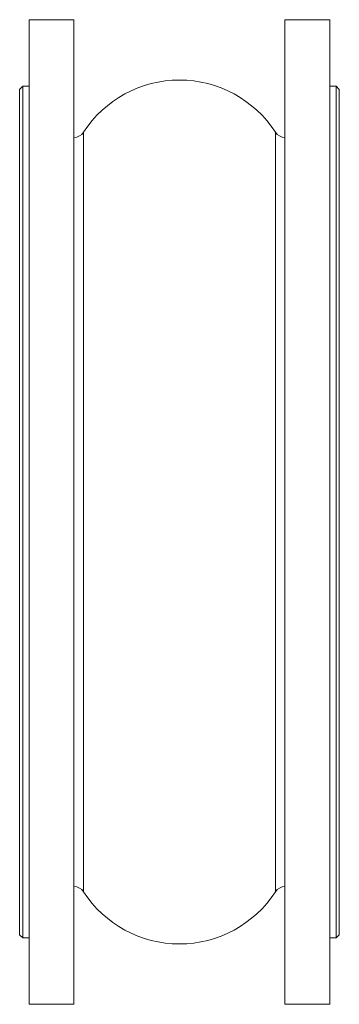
# Model space of a CAD drawing. Header units: millimetres. Extents: x 112 to 312, y -158 to 457.
import ezdxf

# ---------------------------------------------------------------- set-up
doc = ezdxf.new("R2010")
doc.units = ezdxf.units.MM

msp = doc.modelspace()

# ---------------------------------------------------------------- linework, layer by layer
at = {"color": 7, "linetype": 'Continuous', "lineweight": 15}
for p, q in [((145.64, 457.47), (117.64, 457.47)), ((117.64, 149.97), (117.64, 457.47)), ((145.64, 149.97), (145.64, 457.47)), ((305.64, 457.47), (277.64, 457.47)), ((277.64, 149.97), (277.64, 457.47)), ((305.64, 149.97), (305.64, 457.47)), ((113.64, 415.97), (111.64, 413.97)), ((111.64, -114.03), (111.64, 413.97)), ((117.64, 415.97), (113.64, 415.97)), ((113.64, 415.97), (113.64, -116.03)), ((309.64, 415.97), (305.64, 415.97)), ((311.64, 413.97), (309.64, 415.97)), ((309.64, 149.97), (309.64, 415.97)), ((311.64, 413.97), (311.64, 149.97)), ((117.64, -157.53), (117.64, 149.97)), ((145.64, -157.53), (145.64, 149.97)), ((277.64, -157.53), (277.64, 149.97)), ((305.64, -157.53), (305.64, 149.97)), ((309.64, -116.03), (309.64, 149.97)), ((311.64, 149.97), (311.64, -114.03)), ((111.64, -114.03), (113.64, -116.03)), ((113.64, -116.03), (117.64, -116.03)), ((305.64, -116.03), (309.64, -116.03)), ((309.64, -116.03), (311.64, -114.03)), ((117.64, -157.53), (145.64, -157.53)), ((277.64, -157.53), (305.64, -157.53))]:
    msp.add_line(p, q, dxfattribs=at)
at = {"color": 8, "linetype": 'Continuous', "lineweight": 15}
for p, q in [((151.64, 149.97), (151.64, 387.22)), ((271.65, 149.97), (271.65, 387.22)), ((151.64, -87.28), (151.64, 149.97)), ((271.65, -87.28), (271.65, 149.97))]:
    msp.add_line(p, q, dxfattribs=at)
at = {"color": 7, "linetype": 'Continuous', "lineweight": 15}
for centre, radius, start, end in [((211.64, 348.18), 71.59, 33.05279, 146.94721), ((145.64, 391.12), 7.15, 270, 326.94721), ((277.64, 391.12), 7.15, 213.05279, 270), ((145.64, -91.18), 7.15, 33.05279, 90), ((277.64, -91.18), 7.15, 90, 146.94721), ((211.64, -48.23), 71.59, 213.05279, 326.94721)]:
    msp.add_arc(centre, radius, start, end, dxfattribs=at)

doc.saveas('drawing.dxf')
